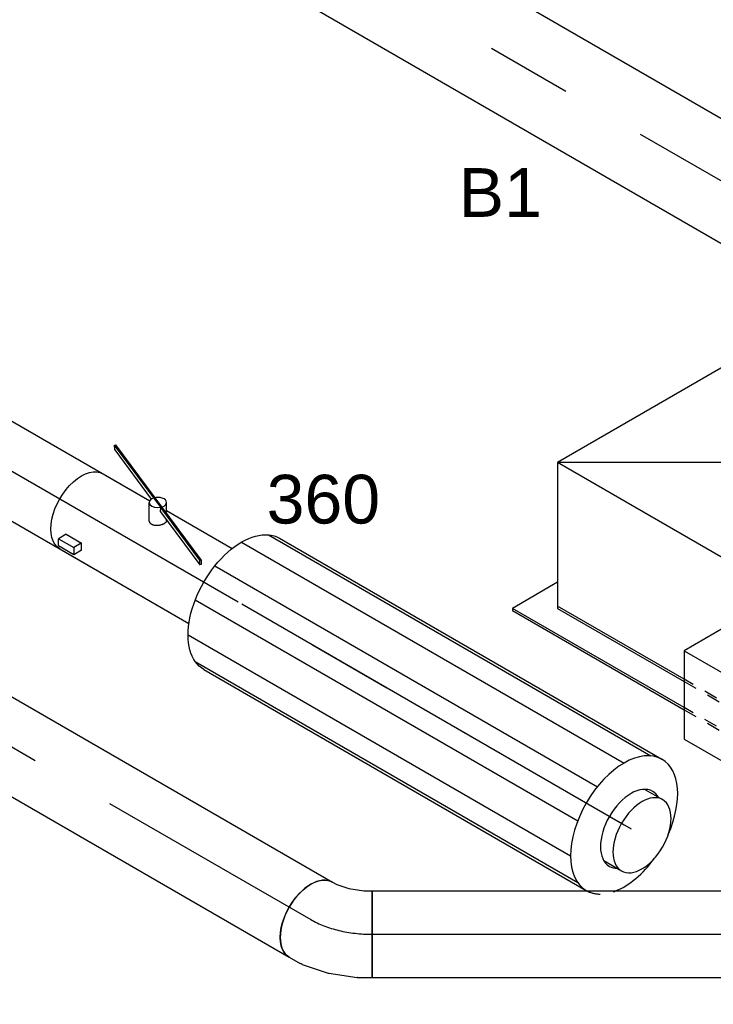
# Model space of a CAD drawing. Extents: x -132501 to 411300, y -42818 to 427495.
# Tile 143 of 256: x 8592 to 9874, y 74300 to 76119. Entities that reach past the tile are written whole.
import ezdxf
from ezdxf.enums import TextEntityAlignment as Align

# ---------------------------------------------------------------- set-up
doc = ezdxf.new("R2010")
doc.units = 0
doc.header["$LTSCALE"] = 50
doc.linetypes.add('CENTER2', pattern=[28.575, 19.05, -3.175, 3.175, -3.175])
doc.linetypes.add('STREEPJES', pattern=[0.1, 0.05, -0.05])
doc.layers.get('0').update_dxf_attribs({"linetype": 'CONTINUOUS'})
for name, color, linetype in [('WL570---_RETOUR', 112, 'CONTINUOUS'), ('WL570---_RETOUR_HL', 8, 'CONTINUOUS'), ('WL570---_TOEVOER', 3, 'CONTINUOUS'), ('WL570---_TOEVOER_HL', 8, 'CONTINUOUS'), ('WL570---_TOEVOER_RST', 2, 'CONTINUOUS'), ('WL570---_TOEVOER_RST_HL', 1, 'CONTINUOUS'), ('WL5911--_D', 2, 'CONTINUOUS'), ('WM570---_RETOUR_PR', 1, 'CONTINUOUS'), ('WM570---_TOEVOER_PR', 1, 'CONTINUOUS'), ('WM570---_TOEVOER_RST_PR', 1, 'CONTINUOUS')]:
    doc.layers.add(name, color=color, linetype=linetype)
doc.styles.add('BURO-018', font='ARIAL.TTF', dxfattribs={"height": 63})
doc.styles.add('BURO-025', font='ARIAL.TTF', dxfattribs={"height": 125})

# ---------------------------------------------------------------- blocks, each defined once
blk = doc.blocks.new('*U1689')
at = {"color": 0, "ltscale": 10}
for p, q in [((0, 80, 4924.8), (1062.8, 80, 4924.8)), ((0, -80, 4924.8), (0, 80, 4924.8)), ((0, -80, 4924.8), (3512.6, -80, 4924.8))]:
    blk.add_line(p, q, dxfattribs=at)
at = {"layer": 'WL570---_TOEVOER_HL', "linetype": 'CENTER2'}
blk.add_line((0, 0, 4924.8), (3512.6, 0, 4924.8), dxfattribs=at)
at = {"layer": 'WM570---_TOEVOER_PR', "color": 1, "style": 'BURO-018'}
blk.add_attdef('POSNR', text='', height=90, dxfattribs=at).set_placement((0, 0), align=Align.MIDDLE)
blk = doc.blocks.new('*U1690')
at = {"color": 0, "ltscale": 10}
for p, q in [((-21.9, 84.7, 4924.8), (4.5, 95, 4924.8)), ((4.5, 95, 4924.8), (17.4, 102.4, 4924.8)), ((17.4, 102.4, 4924.8), (97.4, -36.1, 4924.8)), ((-54.1, 80, 4924.8), (-45, 80, 4924.8)), ((-45, 80, 4924.8), (-21.9, 84.7, 4924.8)), ((73.9, -49.7, 4924.8), (97.4, -36.1, 4924.8)), ((24, -69.1, 4924.8), (73.8, -49.8, 4924.8)), ((73.9, -49.7, 4924.8), (73.8, -49.8, 4924.8)), ((-26.8, -79.6, 4924.8), (22.8, -69.4, 4924.8)), ((22.8, -69.4, 4924.8), (24, -69.1, 4924.8)), ((-54.1, -80, 4924.8), (-30.8, -80, 4924.8))]:
    blk.add_line(p, q, dxfattribs=at)
at = {"color": 0, "ltscale": 10, "extrusion": (1.17463e-16, -1.88578e-16, -1)}
for centre, major_axis, ratio, start_param, end_param in [((-54.1, 0, 4924.8), (0, -80), 0.57735, 0, 3.141593), ((-36.9, 0, 4924.8), (8.1, -79.9), 0.497511, 6.232846, 6.333525)]:
    blk.add_ellipse(centre, major_axis=major_axis, ratio=ratio, start_param=start_param, end_param=end_param, dxfattribs=at)
at = {"layer": 'WL570---_TOEVOER_HL', "linetype": 'CENTER2'}
blk.add_ellipse((11.2, 113.2, 4924.8), major_axis=(138.6, 80), ratio=0.57735, start_param=3.926991, end_param=4.712389, dxfattribs=at)
at = {"layer": 'WM570---_TOEVOER_PR', "color": 1, "style": 'BURO-018'}
blk.add_attdef('POSNR', text='', height=90, dxfattribs=at).set_placement((0, 0), align=Align.MIDDLE)
blk = doc.blocks.new('*U1691')
at = {"color": 0, "ltscale": 10}
for p, q in [((0, 80, 6277.1), (1858.4, 80, 6277.1)), ((0, -80, 6277.1), (1858.4, -80, 6277.1))]:
    blk.add_line(p, q, dxfattribs=at)
at = {"color": 0, "ltscale": 10, "extrusion": (1.17463e-16, -1.88578e-16, -1)}
blk.add_ellipse((0, 0, 6277.1), major_axis=(0, -80), ratio=0.57735, start_param=0, end_param=3.141593, dxfattribs=at)
at = {"color": 0, "ltscale": 10}
blk.add_ellipse((1858.4, 0, 6277.1), major_axis=(0, -80), ratio=0.57735, start_param=3.141593, end_param=6.283185, dxfattribs=at)
at = {"layer": 'WL570---_TOEVOER_HL', "linetype": 'CENTER2'}
blk.add_line((0, 0, 6277.1), (1858.4, 0, 6277.1), dxfattribs=at)
at = {"layer": 'WM570---_TOEVOER_PR', "color": 1, "style": 'BURO-018'}
blk.add_attdef('POSNR', text='', height=90, dxfattribs=at).set_placement((0, 0), align=Align.MIDDLE)
blk = doc.blocks.new('*U1935')
at = {"color": 0, "ltscale": 10}
for p, q in [((0, 80, 6466.9), (718, 80, 6466.9)), ((753.8, 80, 6466.9), (894, 80, 6466.9)), ((0, -80, 6466.9), (894, -80, 6466.9))]:
    blk.add_line(p, q, dxfattribs=at)
at = {"color": 0, "ltscale": 10, "extrusion": (1.17463e-16, -1.88578e-16, -1)}
blk.add_ellipse((0, 0, 6466.9), major_axis=(0, -80), ratio=0.57735, start_param=0, end_param=3.141593, dxfattribs=at)
at = {"color": 0, "ltscale": 10}
for start_param, end_param in [(3.141593, 6.283185), (2.824032, 3.141593), (0, 0.31756)]:
    blk.add_ellipse((1791.5, 0, 6466.9), major_axis=(0, -80), ratio=0.57735, start_param=start_param, end_param=end_param, dxfattribs=at)
at = {"layer": 'WL570---_TOEVOER_HL', "linetype": 'CENTER2'}
blk.add_line((0, 0, 6466.9), (1791.5, 0, 6466.9), dxfattribs=at)
at = {"layer": 'WM570---_TOEVOER_PR', "color": 1, "style": 'BURO-018'}
blk.add_attdef('POSNR', text='', height=90, dxfattribs=at).set_placement((0, 0), align=Align.MIDDLE)
blk = doc.blocks.new('*U1936')
at = {"color": 2, "ltscale": 10}
for p, q in [((-285.8, 282.8, 5082.5), (-530.7, -141.4, 5082.5)), ((449.1, 282.8, 5082.5), (-285.8, 282.8, 5082.5)), ((-204.1, 141.4, 5082.5), (-285.8, 282.8, 5082.5)), ((530.7, 141.4, 5082.5), (449.1, 282.8, 5082.5)), ((-449.1, -282.8, 5082.5), (-204.1, 141.4, 5082.5)), ((530.7, 141.4, 5082.5), (-204.1, 141.4, 5082.5)), ((285.8, -282.8, 5082.5), (530.7, 141.4, 5082.5)), ((-530.7, -141.4, 5082.5), (-449.1, -282.8, 5082.5)), ((285.8, -282.8, 5082.5), (-449.1, -282.8, 5082.5))]:
    blk.add_line(p, q, dxfattribs=at)
at = {"layer": 'WL5911--_D', "color": 2, "style": 'BURO-025'}
blk.add_attdef('POSNR', text='', height=125, dxfattribs=at).set_placement((0, 0), align=Align.MIDDLE)
blk = doc.blocks.new('*U1944')
at = {"color": 2, "ltscale": 10}
for p, q in [((-171.2, 136.5, 5914.3), (-169.4, 138.3, 5914.3)), ((-40.2, 79.8, 5914.3), (-171.2, 136.5, 5914.3)), ((-166.8, 129, 5914.3), (-171.2, 136.5, 5914.3)), ((-38.4, 81.5, 5914.3), (-169.4, 138.3, 5914.3)), ((-166.8, 129, 5914.3), (-62.6, 83.8, 5914.3)), ((-27.7, 80, 5914.3), (-35.1, 92.9, 5914.3)), ((-163.3, 80, 5914.3), (-63.6, 80, 5914.3)), ((-46.2, 48, 5914.3), (-62.8, 76.9, 5914.3)), ((-38.4, 81.5, 5914.3), (-40.2, 79.8, 5914.3)), ((-35.9, 72.2, 5914.3), (-40.2, 79.8, 5914.3)), ((-39.6, 79.5, 5914.3), (-40.2, 79.8, 5914.3)), ((71.4, 31.5, 5914.3), (-39.6, 79.5, 5914.3)), ((73.2, 33.2, 5914.3), (-38.4, 81.5, 5914.3)), ((-25.3, 75.9, 5914.3), (-27.7, 80, 5914.3)), ((-27.7, 80, 5914.3), (112.4, 80, 5914.3)), ((-35.9, 72.2, 5914.3), (75.8, 23.9, 5914.3)), ((-18.1, 63.3, 5914.3), (-19, 65, 5914.3)), ((71.4, 31.5, 5914.3), (73.2, 33.2, 5914.3)), ((75.8, 23.9, 5914.3), (71.4, 31.5, 5914.3)), ((73.2, 33.2, 5914.3), (77.6, 25.7, 5914.3)), ((77.6, 25.7, 5914.3), (75.8, 23.9, 5914.3)), ((-166.4, -50.6, 5914.3), (-174.7, -65.1, 5914.3)), ((-166.4, -50.6, 5914.3), (-133.7, -50.6, 5914.3)), ((-134.1, -51.3, 5914.3), (-142.1, -65.1, 5914.3)), ((-133.7, -50.6, 5914.3), (-134.1, -51.3, 5914.3)), ((-174.7, -65.1, 5914.3), (-142.1, -65.1, 5914.3)), ((-168.2, -76.4, 5914.3), (-174.7, -65.1, 5914.3)), ((-142.1, -65.1, 5914.3), (-135.5, -76.4, 5914.3)), ((-127.2, -61.9, 5914.3), (-135.5, -76.4, 5914.3)), ((-135.5, -76.4, 5914.3), (-168.2, -76.4, 5914.3)), ((-163.3, -80, 5914.3), (112.4, -80, 5914.3))]:
    blk.add_line(p, q, dxfattribs=at)
for start_param, end_param in [(0, 3.141593), (3.141593, 6.283185)]:
    blk.add_ellipse((-49, 84.9, 5914.3), major_axis=(13.9, 8), ratio=0.57735, start_param=start_param, end_param=end_param, dxfattribs=at)
at = {"color": 2, "ltscale": 10, "extrusion": (1.17463e-16, -1.88578e-16, -1)}
for centre, start_param, end_param in [((-163.3, 0, 5914.3), 0, 3.141593), ((-98, 0, 5914.3), 0.685231, 0.885566)]:
    blk.add_ellipse(centre, major_axis=(0, -80), ratio=0.57735, start_param=start_param, end_param=end_param, dxfattribs=at)
at = {"color": 2, "ltscale": 10}
blk.add_spline([(-18.1, 63.2, 5914.3), (-18, 62.4, 5914.3), (-17.9, 61.5, 5914.3), (-18, 60.5, 5914.3), (-18.3, 59.4, 5914.3), (-18.7, 58.3, 5914.3), (-19.3, 57.2, 5914.3), (-20, 56, 5914.3), (-20.8, 54.8, 5914.3), (-21.7, 53.6, 5914.3), (-22.7, 52.4, 5914.3), (-23.9, 51.2, 5914.3), (-25.1, 50.1, 5914.3), (-26.4, 49, 5914.3), (-27.7, 48, 5914.3), (-29.1, 47.1, 5914.3), (-30.6, 46.3, 5914.3), (-32, 45.6, 5914.3), (-33.5, 45, 5914.3), (-35, 44.6, 5914.3), (-36.4, 44.3, 5914.3), (-37.8, 44.1, 5914.3), (-39.2, 44.1, 5914.3), (-40.5, 44.3, 5914.3), (-41.7, 44.6, 5914.3), (-42.9, 45, 5914.3), (-43.9, 45.6, 5914.3), (-44.8, 46.3, 5914.3), (-45.6, 47.1, 5914.3), (-46.2, 48, 5914.3)], degree=3, dxfattribs=at)
at = {"layer": 'WM570---_TOEVOER_PR', "color": 1, "style": 'BURO-018'}
blk.add_attdef('POSNR', text='', height=90, dxfattribs=at).set_placement((0, 0), align=Align.MIDDLE)
blk = doc.blocks.new('*U1945')
at = {"color": 2, "ltscale": 10}
for p, q in [((-429.2, 135.2, 5499.2), (387.3, 135.2, 5499.2)), ((-408.2, 140, 5499.2), (408.2, 140, 5499.2)), ((-465.4, 99, 5499.2), (351.1, 99, 5499.2)), ((408.5, 76, 5499.2), (446.4, 76, 5499.2)), ((-486.3, 36.2, 5499.2), (330.2, 36.2, 5499.2)), ((-486.3, -36.2, 5499.2), (330.2, -36.2, 5499.2)), ((408.5, -76, 5499.2), (446.4, -76, 5499.2)), ((-465.4, -99, 5499.2), (351.1, -99, 5499.2)), ((-429.2, -135.2, 5499.2), (387.3, -135.2, 5499.2)), ((-408.2, -140, 5499.2), (408.2, -140, 5499.2)), ((408.2, -140, 5499.2), (410, -140, 5499.2))]:
    blk.add_line(p, q, dxfattribs=at)
at = {"color": 2, "ltscale": 10, "extrusion": (1.17463e-16, -1.88578e-16, -1)}
blk.add_ellipse((-408.2, 0, 5499.2), major_axis=(0, -140), ratio=0.57735, start_param=0, end_param=3.141593, dxfattribs=at)
at = {"color": 2, "ltscale": 10}
for centre, major_axis, start_param, end_param in [((408.2, 0, 5499.2), (0, -140), 3.141593, 6.283185), ((408.2, 0, 5499.2), (0, -140), 1.75311, 3.141593), ((446.4, 0, 5499.2), (0, -76), 3.141593, 9.421636), ((408.2, 0, 5499.2), (0, -140), 0.62235, 1.388482)]:
    blk.add_ellipse(centre, major_axis=major_axis, ratio=0.57735, start_param=start_param, end_param=end_param, dxfattribs=at)
at = {"color": 8, "linetype": 'STREEPJES', "ltscale": 10}
blk.add_ellipse((408.2, 0, 5499.2), major_axis=(0, -140), ratio=0.57735, start_param=0.021151, end_param=0.62235, dxfattribs=at)
at = {"layer": 'WL570---_TOEVOER_HL', "linetype": 'CENTER2'}
blk.add_line((-408.2, 0, 5499.2), (408.2, 0, 5499.2), dxfattribs=at)
at = {"layer": 'WM570---_TOEVOER_PR', "color": 1, "style": 'BURO-018'}
blk.add_attdef('POSNR', text='', height=90, dxfattribs=at).set_placement((0, 0), align=Align.MIDDLE)
blk = doc.blocks.new('*U1947')
at = {"color": 0, "ltscale": 10}
for p, q in [((-224.7, 285.3, 6165.9), (-359.5, 52, 6165.9)), ((164.7, 285.3, 6165.9), (-224.7, 285.3, 6165.9)), ((-30, -52, 6165.9), (-224.7, 285.3, 6165.9)), ((359.5, -52, 6165.9), (-224.7, 285.3, 6165.9)), ((-30, -52, 6165.9), (164.7, 285.3, 6165.9)), ((359.5, -52, 6165.9), (164.7, 285.3, 6165.9)), ((-431.7, 93.7, 6165.9), (-433.8, 90.2, 6165.9)), ((-335.4, 93.7, 6165.9), (-431.7, 93.7, 6165.9)), ((-248.5, -223.6, 6165.9), (-431.7, 93.7, 6165.9)), ((-433.8, 90.2, 6165.9), (-250.6, -227.1, 6165.9)), ((-222.4, -178.4, 6165.9), (-357.4, 55.5, 6165.9)), ((-359.5, 52, 6165.9), (-224.4, -181.9, 6165.9)), ((-76.6, -132.7, 6165.9), (-30, -52, 6165.9)), ((359.5, -52, 6165.9), (-30, -52, 6165.9)), ((341.3, -83.5, 6165.9), (359.5, -52, 6165.9))]:
    blk.add_line(p, q, dxfattribs=at)
at = {"color": 8, "linetype": 'STREEPJES', "ltscale": 10}
for p, q in [((224.7, -285.3, 6165.9), (341.3, -83.5, 6165.9)), ((-164.7, -285.3, 6165.9), (-76.6, -132.7, 6165.9)), ((-224.4, -181.9, 6165.9), (-164.7, -285.3, 6165.9)), ((-162.7, -281.8, 6165.9), (-222.4, -178.4, 6165.9)), ((-250.6, -227.1, 6165.9), (-190.9, -330.6, 6165.9)), ((-188.8, -327, 6165.9), (-248.5, -223.6, 6165.9)), ((297, -327, 6165.9), (248.8, -243.6, 6165.9)), ((-164.7, -285.3, 6165.9), (224.7, -285.3, 6165.9)), ((226.8, -281.8, 6165.9), (-162.7, -281.8, 6165.9)), ((-190.9, -330.6, 6165.9), (-188.8, -327, 6165.9)), ((297, -327, 6165.9), (-188.8, -327, 6165.9)), ((295, -330.6, 6165.9), (297, -327, 6165.9)), ((-190.9, -330.6, 6165.9), (295, -330.6, 6165.9))]:
    blk.add_line(p, q, dxfattribs=at)
at = {"layer": 'WL570---_TOEVOER_RST_HL', "linetype": 'CENTER2'}
blk.add_circle((0, 0, 6165.9), 0.075, dxfattribs=at)
at = {"layer": 'WL570---_TOEVOER_RST', "color": 1, "style": 'BURO-018'}
for tag in ['MC', 'Q']:
    blk.add_attdef(tag, text='', height=90, dxfattribs=at).set_placement((0, 0), align=Align.MIDDLE)
at = {"layer": 'WM570---_TOEVOER_RST_PR', "color": 1, "style": 'BURO-018'}
blk.add_attdef('POSNR', text='', height=90, dxfattribs=at).set_placement((0, 0), align=Align.MIDDLE)
blk = doc.blocks.new('*U1949')
at = {"color": 0, "ltscale": 10}
for p, q in [((0, 100, 7731.7), (1742.7, 100, 7731.7)), ((1795.3, 100, 7731.7), (1880.7, 100, 7731.7)), ((0, -100, 7731.7), (1880.7, -100, 7731.7))]:
    blk.add_line(p, q, dxfattribs=at)
at = {"color": 0, "ltscale": 10, "extrusion": (1.17463e-16, -1.88578e-16, -1)}
blk.add_ellipse((0, 0, 7731.7), major_axis=(0, -100), ratio=0.57735, start_param=0, end_param=3.141593, dxfattribs=at)
at = {"color": 0, "ltscale": 10}
for start_param, end_param in [(3.141593, 6.283185), (2.974833, 3.141593), (0, 0.166759)]:
    blk.add_ellipse((1880.7, 0, 7731.7), major_axis=(0, -100), ratio=0.57735, start_param=start_param, end_param=end_param, dxfattribs=at)
at = {"layer": 'WL570---_RETOUR_HL', "linetype": 'CENTER2'}
blk.add_line((0, 0, 7731.7), (1880.7, 0, 7731.7), dxfattribs=at)
at = {"layer": 'WM570---_RETOUR_PR', "color": 1, "style": 'BURO-018'}
blk.add_attdef('POSNR', text='', height=90, dxfattribs=at).set_placement((0, 0), align=Align.MIDDLE)

msp = doc.modelspace()

# ---------------------------------------------------------------- block references
at = {"layer": 'WL570---_RETOUR', "rotation": 329.9999999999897}
msp.add_blockref('*U1949', (8501.7364, 76622.4213, -7731.7227), dxfattribs=at)
at = {"layer": 'WL570---_TOEVOER', "rotation": 329.9999999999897}
for name, p in [('*U1935', (8170.5235, 75520.2727, -6466.929)), ('*U1691', (7520.6102, 75386.0548, -6277.1163)), ('*U1944', (8847.363, 75129.4993, -5914.2919)), ('*U1945', (9355.7087, 74836.0057, -5499.2293)), ('*U1690', (9176.8742, 74429.8104, -4924.7824))]:
    msp.add_blockref(name, p, dxfattribs=at)
at = {"layer": 'WL570---_TOEVOER'}
msp.add_blockref('*U1689', (9243.1742, 74429.8104, -4924.7824), dxfattribs=at)
at = {"layer": 'WL570---_TOEVOER_RST'}
ref = msp.add_blockref('*U1947', (9923.4795, 75166.5929, -6165.9361), dxfattribs=dict(at, rotation=30.00000000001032))
ref.add_attrib('Q', '360', dxfattribs={"color": 1, "height": 90, "style": 'BURO-018'}).set_placement((9153.2385, 75233.6621), align=Align.MIDDLE)
ref.add_attrib('MC', 'B1', dxfattribs={"color": 1, "height": 90, "style": 'BURO-018'}).set_placement((9480.2754, 75800.1066), align=Align.MIDDLE)
at = {"layer": 'WL5911--_D', "rotation": 149.9999999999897}
msp.add_blockref('*U1936', (10350.3777, 74810.788, -5082.515), dxfattribs=at)

doc.saveas('drawing.dxf')
